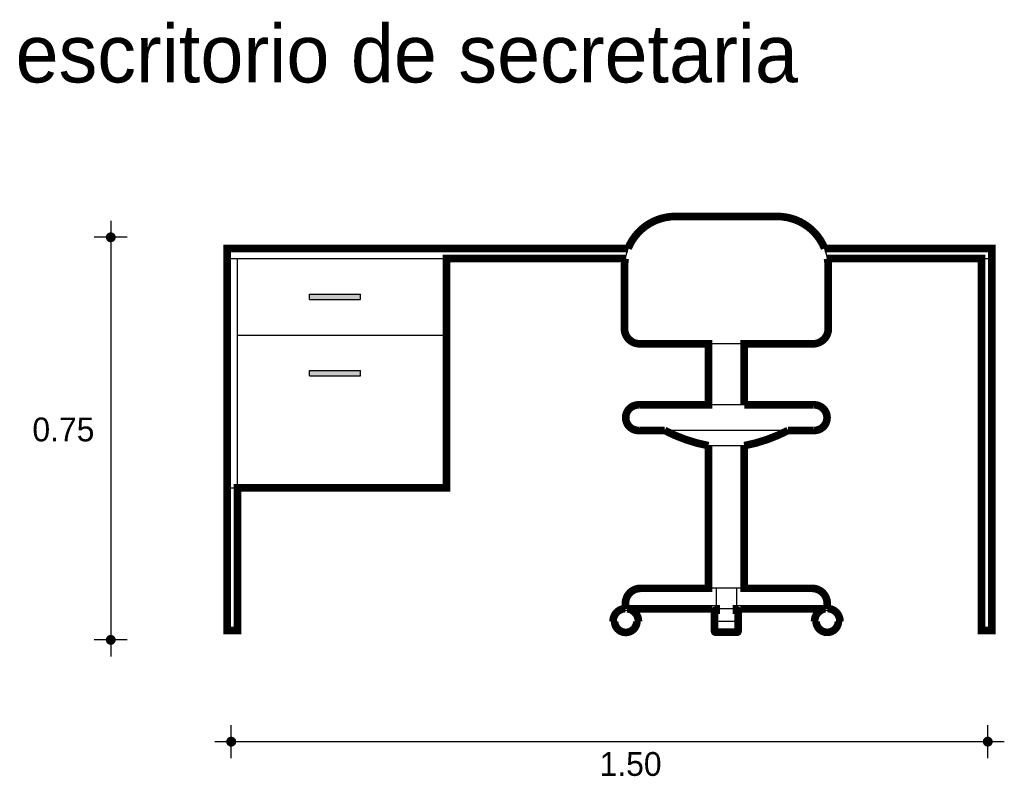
# Model space of a CAD drawing. Extents: x 6.2 to 8.14, y 0.37 to 1.85.
import ezdxf

# ---------------------------------------------------------------- set-up
doc = ezdxf.new("R2010")
doc.units = 0
doc.header["$MEASUREMENT"] = 0
for name, color, linetype in [('BORDE', 2, 'CONTINUOUS'), ('COTAS', 6, 'CONTINUOUS'), ('DIBUJO', 5, 'CONTINUOUS'), ('TEXTO', 4, 'CONTINUOUS')]:
    doc.layers.add(name, color=color, linetype=linetype)

msp = doc.modelspace()

# ---------------------------------------------------------------- linework, layer by layer
at = {"layer": 'BORDE', "const_width": 0.015}
msp.add_lwpolyline([(7.626, 1.0969), (7.761, 1.0969, -1.100198), (7.761, 1.0469), (7.7121, 1.0469, -0.073843), (7.626, 1.0169), (7.626, 0.7369), (7.7589, 0.7369, -0.414214), (7.7889, 0.7069), (7.7889, 0.6972, -0.413828), (7.8138, 0.6724), (7.8108, 0.6724, -1.004437), (7.7671, 0.6724), (7.7641, 0.6724, -0.369578), (7.7852, 0.6969), (7.6109, 0.6969), (7.6109, 0.6939), (7.6119, 0.6939, -0.414214), (7.6139, 0.6919), (7.6139, 0.6527, -0.414214), (7.6119, 0.6507), (7.5699, 0.6507, -0.414214), (7.5679, 0.6527), (7.5679, 0.6919, -0.414214), (7.5699, 0.6939), (7.5709, 0.6939), (7.5709, 0.6969), (7.3963, 0.6969, -0.381243), (7.4184, 0.6723), (7.4154, 0.6723, -1.004437), (7.3717, 0.6723), (7.3687, 0.6723, -0.405403), (7.3929, 0.6971), (7.3929, 0.7069, -0.414214), (7.4229, 0.7369), (7.556, 0.7369), (7.556, 1.0169, -0.073843), (7.4698, 1.0469), (7.421, 1.0469, -1.100198), (7.421, 1.0969), (7.556, 1.0969), (7.556, 1.2169), (7.421, 1.2169, -0.414214), (7.391, 1.2469), (7.391, 1.3669, -0.043426), (7.3925, 1.3842), (7.0416, 1.3842), (7.0416, 0.9342), (6.6316, 0.9342), (6.6316, 0.6542), (6.6116, 0.6542), (6.6116, 1.4042), (7.3982, 1.4042, -0.306285), (7.491, 1.4669), (7.691, 1.4669, -0.306285), (7.7837, 1.4042), (8.1116, 1.4042), (8.1116, 0.6542), (8.0916, 0.6542), (8.0916, 1.3842), (7.7894, 1.3842, -0.043426), (7.791, 1.3669), (7.791, 1.2469, -0.414214), (7.761, 1.2169), (7.626, 1.2169), (7.626, 1.0969), (7.626, 1.2169)], format="xyb", dxfattribs=at)
at = {"layer": 'COTAS'}
for p, q in [((6.3831, 1.4585), (6.3831, 0.6032)), ((6.4156, 1.426), (6.3507, 1.426)), ((6.4156, 0.6357), (6.3507, 0.6357)), ((6.6195, 0.4034), (6.6195, 0.4683)), ((8.1038, 0.4034), (8.1038, 0.4683)), ((6.587, 0.4359), (8.1363, 0.4359))]:
    msp.add_line(p, q, dxfattribs=at)
at = {"layer": 'COTAS', "const_width": 0.00974}
for points in [[(6.3783, 1.426, 1), (6.388, 1.426, 1)], [(6.3783, 0.6357, 1), (6.388, 0.6357, 1)], [(6.6146, 0.4359, 1), (6.6244, 0.4359, 1)], [(8.099, 0.4359, 1), (8.1087, 0.4359, 1)]]:
    msp.add_lwpolyline(points, format="xyb", close=True, dxfattribs=at)
at = {"layer": 'DIBUJO'}
for p, q in [((7.691, 1.4669), (7.491, 1.4669)), ((6.6116, 0.6542), (6.6116, 1.4042)), ((6.6116, 1.4042), (7.3982, 1.4042)), ((7.7837, 1.4042), (8.1116, 1.4042)), ((8.1116, 0.6542), (8.1116, 1.4042)), ((6.6116, 1.3842), (7.3925, 1.3842)), ((6.6316, 0.6542), (6.6316, 1.3842)), ((7.0416, 0.9342), (7.0416, 1.3842)), ((7.7894, 1.3842), (8.1116, 1.3842)), ((8.0916, 0.6542), (8.0916, 1.3842)), ((7.391, 1.3669), (7.391, 1.2469)), ((7.791, 1.2469), (7.791, 1.3669)), ((6.7733, 1.3142), (6.8733, 1.3142)), ((6.7733, 1.3042), (6.7733, 1.3142)), ((6.8733, 1.3042), (6.8733, 1.3142)), ((6.7733, 1.3042), (6.8733, 1.3042)), ((6.6316, 1.2342), (7.0416, 1.2342)), ((7.761, 1.2169), (7.421, 1.2169)), ((7.556, 1.0969), (7.556, 1.2169)), ((7.626, 1.0969), (7.626, 1.2169)), ((7.626, 1.0969), (7.626, 1.2169)), ((6.7733, 1.1642), (6.8733, 1.1642)), ((6.7733, 1.1542), (6.7733, 1.1642)), ((6.8733, 1.1542), (6.8733, 1.1642)), ((6.7733, 1.1542), (6.8733, 1.1542)), ((7.761, 1.0969), (7.421, 1.0969)), ((7.761, 1.0469), (7.421, 1.0469)), ((7.626, 1.0169), (7.556, 1.0169)), ((7.556, 0.7369), (7.556, 1.0169)), ((7.626, 0.7369), (7.626, 1.0169)), ((6.6116, 0.9342), (7.0416, 0.9342)), ((7.7589, 0.7369), (7.4229, 0.7369)), ((7.5709, 0.7369), (7.5709, 0.6719)), ((7.6109, 0.7369), (7.6109, 0.6719)), ((7.3929, 0.6969), (7.3929, 0.7069)), ((7.7889, 0.6969), (7.3929, 0.6969)), ((7.7889, 0.6969), (7.7889, 0.7069)), ((7.5679, 0.6919), (7.5679, 0.6527)), ((7.5709, 0.6939), (7.5699, 0.6939)), ((7.6119, 0.6939), (7.6109, 0.6939)), ((7.6139, 0.6919), (7.6139, 0.6527)), ((7.3717, 0.6719), (7.3687, 0.6719)), ((7.4184, 0.6719), (7.4154, 0.6719)), ((7.6109, 0.6719), (7.5709, 0.6719)), ((7.7679, 0.6719), (7.7649, 0.6719)), ((7.8146, 0.6719), (7.8116, 0.6719)), ((6.6116, 0.6542), (6.6316, 0.6542)), ((7.5699, 0.6507), (7.6119, 0.6507)), ((8.0916, 0.6542), (8.1116, 0.6542))]:
    msp.add_line(p, q, dxfattribs=at)
for centre in [(7.3936, 0.6718), (7.7898, 0.6718)]:
    msp.add_circle(centre, 0.0219, dxfattribs=at)
for centre, radius, start, end in [((7.491, 1.3669), 0.1, 90, 170.0537), ((7.691, 1.3669), 0.1, 9.9463, 90), ((7.491, 1.3669), 0.1, 170.0537, 180), ((7.691, 1.3669), 0.1, 0, 9.9463), ((7.421, 1.2469), 0.03, 180, 270), ((7.761, 1.2469), 0.03, 270, 0), ((7.4186, 1.0719), 0.0251, 84.5371, 275.4629), ((7.7633, 1.0719), 0.0251, 264.5371, 95.4629), ((7.6139, 1.3221), 0.3106, 242.3577, 259.2507), ((7.568, 1.3221), 0.3106, 280.7493, 297.6423), ((7.4229, 0.7069), 0.03, 90, 180), ((7.7589, 0.7069), 0.03, 0, 90), ((7.3936, 0.6718), 0.0249, 0.223, 179.777), ((7.7898, 0.6718), 0.0249, 0.223, 179.777), ((7.5699, 0.6919), 0.002, 90, 180), ((7.6119, 0.6919), 0.002, 360, 90), ((7.5699, 0.6527), 0.002, 180, 270), ((7.6119, 0.6527), 0.002, 270, 0)]:
    msp.add_arc(centre, radius, start, end, dxfattribs=at)
for points in [[(6.7733, 1.3042), (6.7733, 1.3142), (6.8733, 1.3042), (6.8733, 1.3142)], [(6.7733, 1.1542), (6.7733, 1.1642), (6.8733, 1.1542), (6.8733, 1.1642)]]:
    msp.add_solid(points, dxfattribs=at)

# ---------------------------------------------------------------- texts
at = {"layer": 'COTAS'}
for s, p in [('0.75', (6.2294, 1.0254)), ('1.50', (7.3422, 0.3687))]:
    msp.add_text(s, height=0.04675, dxfattribs=at).set_placement(p)
at = {"layer": 'TEXTO'}
msp.add_text('escritorio de secretaria', height=0.113495, dxfattribs=at).set_placement((6.1964, 1.73))

doc.saveas('drawing.dxf')
